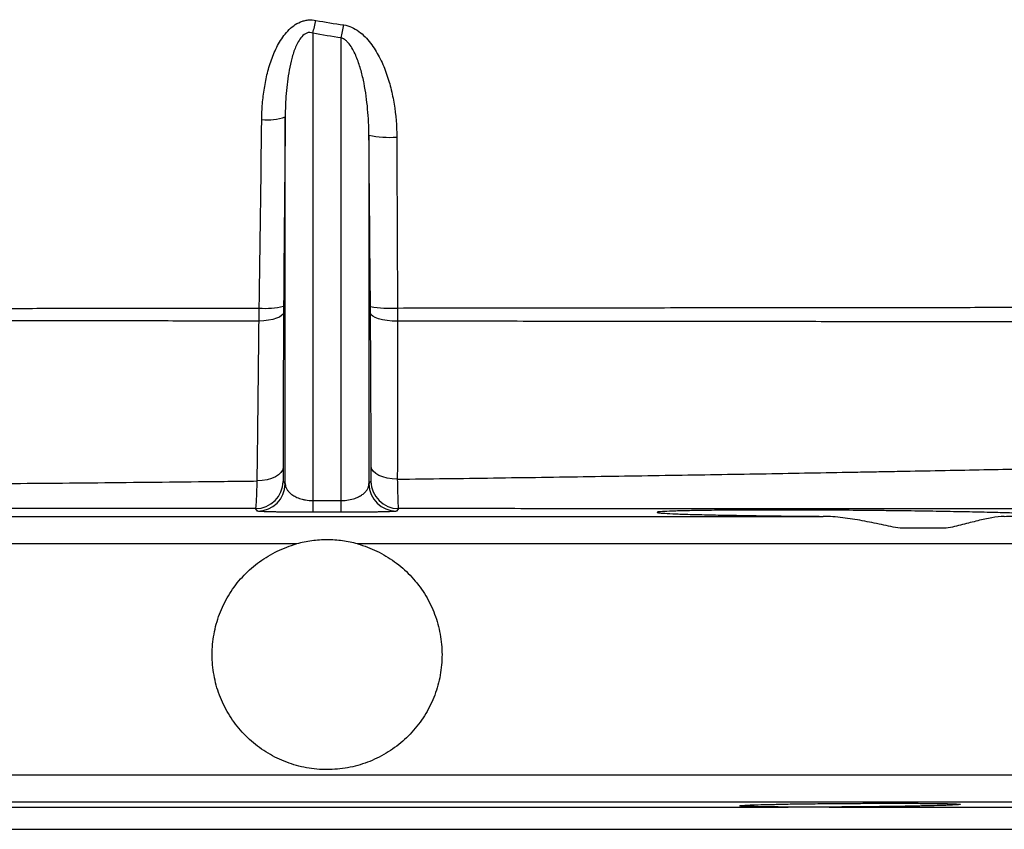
# Model space of a CAD drawing. Header units: millimetres. Extents: x 657 to 1271, y 1189 to 1929.
# Tile 3 of 15: x 923 to 1030, y 1189 to 1277. Entities that reach past the tile are written whole.
import ezdxf

# ---------------------------------------------------------------- set-up
doc = ezdxf.new("R2010")
doc.units = ezdxf.units.MM

msp = doc.modelspace()

# ---------------------------------------------------------------- linework, layer by layer
at = {"color": 7, "linetype": 'Continuous', "lineweight": 25}
for p, q in [((955.19, 1275.62), (955.19, 1224.76)), ((958.29, 1224.76), (958.29, 1275.1)), ((952.19, 1226.58), (952.19, 1266.5)), ((961.29, 1264.52), (961.29, 1226.58)), ((951.97, 1226.85), (952.19, 1226.58)), ((961.29, 1226.58), (961.51, 1226.85)), ((902.8, 1223.04), (1010.68, 1223.04)), ((1024.08, 1221.74), (1019.09, 1221.74)), ((906.59, 1191.41), (1006.89, 1191.41)), ((1011.35, 1191.41), (1082.27, 1191.41)), ((822.74, 1188.99), (956.74, 1188.99)), ((956.74, 1188.99), (1090.74, 1188.99))]:
    msp.add_line(p, q, dxfattribs=at)
at = {"color": 8, "linetype": 'Continuous', "lineweight": 25}
for p, q in [((953.43, 1220.04), (786.74, 1220.04)), ((1126.74, 1220.04), (960.06, 1220.04)), ((786.74, 1194.93), (1126.74, 1194.93)), ((1123.79, 1191.94), (789.69, 1191.94))]:
    msp.add_line(p, q, dxfattribs=at)
at = {"color": 7, "linetype": 'Continuous', "lineweight": 25, "flags": 128}
for points in [[(952.01, 1245.22), (951.95, 1245.05), (951.8, 1244.88), (951.55, 1244.73), (951.23, 1244.59), (950.83, 1244.47), (950.37, 1244.38), (949.87, 1244.32), (949.34, 1244.29)], [(964.4, 1244.27), (963.83, 1244.29), (963.29, 1244.34), (962.78, 1244.42), (962.34, 1244.53), (961.98, 1244.66), (961.7, 1244.82), (961.53, 1244.98), (961.47, 1245.15)], [(951.95, 1228.35), (951.89, 1228.08), (951.72, 1227.81), (951.47, 1227.57), (951.12, 1227.35), (950.7, 1227.17), (950.22, 1227.03), (949.69, 1226.93), (949.14, 1226.89)], [(964.38, 1227.08), (963.82, 1227.12), (963.29, 1227.2), (962.8, 1227.33), (962.38, 1227.5), (962.03, 1227.7), (961.76, 1227.94), (961.6, 1228.19), (961.53, 1228.45)], [(955.19, 1224.76), (955.19, 1224.49), (955.19, 1224.24), (955.19, 1224.02), (955.19, 1223.83), (955.19, 1223.69), (955.19, 1223.58), (955.19, 1223.51), (955.19, 1223.48)], [(958.29, 1223.48), (958.29, 1223.51), (958.29, 1223.58), (958.29, 1223.69), (958.29, 1223.83), (958.29, 1224.02), (958.29, 1224.24), (958.29, 1224.49), (958.29, 1224.76)], [(949.19, 1223.61), (949.11, 1223.71), (948.97, 1223.88)], [(964.51, 1223.88), (964.42, 1223.77), (964.29, 1223.61)]]:
    msp.add_lwpolyline(points, dxfattribs=at)
at = {"color": 7, "linetype": 'Continuous', "lineweight": 25}
for centre, radius, start, end in [((937.34, 1280.72), 18.56, 344.0431, 348.4682), ((934.13, 1280.19), 24.69, 348.1012, 351.4297), ((950.24, 1272.48), 6.29, 264.4993, 288.0793), ((963.49, 1274.53), 10.25, 257.6357, 274.663), ((950.02, 1253.63), 7.96, 265.2664, 284.4616), ((963.59, 1257.65), 11.97, 259.7781, 273.9058), ((948.97, 1226.88), 3, 270.0804, 359.4085), ((949.19, 1226.61), 3, 270.0712, 359.4085), ((964.29, 1226.61), 3, 180.5915, 269.9288), ((964.51, 1226.88), 3, 180.5915, 269.9197)]:
    msp.add_arc(centre, radius, start, end, dxfattribs=at)
for points, knots in [([(949.64, 1266.22), (949.64, 1266.79), (949.67, 1267.36), (949.76, 1268.49), (949.83, 1269.06), (950.01, 1270.18), (950.12, 1270.73), (950.39, 1271.83), (950.56, 1272.37), (950.96, 1273.44), (951.19, 1273.96), (951.61, 1274.71), (951.76, 1274.95), (952.09, 1275.41), (952.27, 1275.64), (952.67, 1276.06), (952.88, 1276.25), (953.34, 1276.59), (953.59, 1276.73), (953.99, 1276.9), (954.12, 1276.94), (954.4, 1277.01), (954.54, 1277.04), (954.97, 1277.08), (955.25, 1277.07), (955.53, 1277.01)], [0, 0, 0, 0, 0.125, 0.125, 0.25, 0.25, 0.375, 0.375, 0.5, 0.5, 0.625, 0.625, 0.6875, 0.6875, 0.75, 0.75, 0.8125, 0.8125, 0.875, 0.875, 0.90625, 0.90625, 0.9375, 0.9375, 1, 1, 1, 1]), ([(955.19, 1275.62), (955.09, 1275.66), (954.98, 1275.69), (954.75, 1275.69), (954.64, 1275.67), (954.32, 1275.55), (954.13, 1275.4), (953.84, 1275.06), (953.71, 1274.88), (953.5, 1274.5), (953.4, 1274.3), (953.15, 1273.7), (953.02, 1273.28), (952.79, 1272.45), (952.7, 1272.03), (952.47, 1270.76), (952.36, 1269.91), (952.23, 1268.21), (952.19, 1267.36), (952.19, 1266.5)], [0, 0, 0, 0, 0.03125, 0.03125, 0.0625, 0.0625, 0.125, 0.125, 0.1875, 0.1875, 0.25, 0.25, 0.375, 0.375, 0.5, 0.5, 0.75, 0.75, 1, 1, 1, 1]), ([(958.55, 1276.51), (958.85, 1276.47), (959.14, 1276.38), (959.68, 1276.14), (959.95, 1275.98), (960.43, 1275.63), (960.66, 1275.43), (961.08, 1275.01), (961.28, 1274.78), (961.83, 1274.07), (962.14, 1273.56), (962.7, 1272.49), (962.94, 1271.94), (963.35, 1270.81), (963.52, 1270.23), (963.82, 1269.07), (963.94, 1268.48), (964.22, 1266.71), (964.32, 1265.52), (964.32, 1264.32)], [0, 0, 0, 0, 0.0625, 0.0625, 0.125, 0.125, 0.1875, 0.1875, 0.25, 0.25, 0.375, 0.375, 0.5, 0.5, 0.625, 0.625, 0.75, 0.75, 1, 1, 1, 1]), ([(961.29, 1264.52), (961.29, 1265.47), (961.24, 1266.41), (961.07, 1268.29), (960.94, 1269.23), (960.67, 1270.63), (960.56, 1271.09), (960.31, 1272), (960.16, 1272.45), (959.9, 1273.11), (959.81, 1273.32), (959.6, 1273.75), (959.48, 1273.96), (959.22, 1274.35), (959.08, 1274.54), (958.82, 1274.8), (958.73, 1274.87), (958.52, 1275.01), (958.41, 1275.06), (958.29, 1275.1)], [0, 0, 0, 0, 0.25, 0.25, 0.5, 0.5, 0.625, 0.625, 0.75, 0.75, 0.8125, 0.8125, 0.875, 0.875, 0.9375, 0.9375, 0.96875, 0.96875, 1, 1, 1, 1]), ([(888.58, 1245.68), (888.84, 1245.67), (889.1, 1245.66), (889.63, 1245.66), (890.42, 1245.66), (891.22, 1245.66), (892.83, 1245.66), (893.92, 1245.66), (897.26, 1245.66), (899.55, 1245.66), (903.1, 1245.66), (904.3, 1245.66), (906.73, 1245.66), (907.95, 1245.66), (911.68, 1245.66), (914.22, 1245.66), (919.41, 1245.67), (922.03, 1245.67), (927.34, 1245.68), (930.02, 1245.68), (935.45, 1245.68), (938.19, 1245.69), (943.74, 1245.69), (946.54, 1245.7), (949.37, 1245.7)], [0, 0, 0, 0, 0.015625, 0.015625, 0.03125, 0.0625, 0.0625, 0.125, 0.125, 0.25, 0.25, 0.3125, 0.3125, 0.375, 0.375, 0.5, 0.5, 0.625, 0.625, 0.75, 0.75, 0.875, 0.875, 1, 1, 1, 1]), ([(964.4, 1245.71), (967.88, 1245.72), (971.35, 1245.72), (978.27, 1245.73), (981.72, 1245.73), (986.87, 1245.74), (988.59, 1245.74), (991.99, 1245.74), (993.67, 1245.75), (998.66, 1245.75), (1001.92, 1245.75), (1008.31, 1245.76), (1011.44, 1245.77), (1016.03, 1245.77), (1017.54, 1245.77), (1020.53, 1245.78), (1022.02, 1245.78), (1026.37, 1245.78), (1029.15, 1245.79), (1034.49, 1245.8), (1037.05, 1245.8), (1039.5, 1245.81)], [0, 0, 0, 0, 0.125, 0.125, 0.25, 0.25, 0.3125, 0.3125, 0.375, 0.375, 0.5, 0.5, 0.625, 0.625, 0.6875, 0.6875, 0.75, 0.75, 0.875, 0.875, 1, 1, 1, 1]), ([(952.01, 1245.22), (951.99, 1242.29), (951.98, 1239.41), (951.96, 1233.78), (951.95, 1231.04), (951.95, 1228.35)], [0, 0, 0, 0, 0.5, 0.5, 1, 1, 1, 1]), ([(961.53, 1228.45), (961.53, 1231.12), (961.52, 1233.85), (961.5, 1239.44), (961.48, 1242.27), (961.47, 1245.15)], [0, 0, 0, 0, 0.5, 0.5, 1, 1, 1, 1]), ([(949.34, 1244.29), (946.53, 1244.29), (943.76, 1244.29), (938.26, 1244.3), (935.54, 1244.3), (930.15, 1244.3), (927.49, 1244.31), (922.22, 1244.31), (919.62, 1244.31), (915.75, 1244.31), (914.48, 1244.32), (911.95, 1244.32), (910.7, 1244.32), (908.23, 1244.32), (907.01, 1244.32), (904.6, 1244.32), (903.4, 1244.32), (899.87, 1244.32), (897.58, 1244.32), (893.14, 1244.32), (890.99, 1244.32), (888.91, 1244.32)], [0, 0, 0, 0, 0.125, 0.125, 0.25, 0.25, 0.375, 0.375, 0.5, 0.5, 0.5625, 0.5625, 0.625, 0.625, 0.6875, 0.6875, 0.75, 0.75, 0.875, 0.875, 1, 1, 1, 1]), ([(949.14, 1226.89), (949.18, 1229.66), (949.21, 1232.49), (949.28, 1238.3), (949.31, 1241.27), (949.34, 1244.29)], [0, 0, 0, 0, 0.5, 0.5, 1, 1, 1, 1]), ([(964.4, 1244.27), (964.41, 1241.31), (964.41, 1238.39), (964.4, 1232.64), (964.39, 1229.83), (964.38, 1227.08)], [0, 0, 0, 0, 0.5, 0.5, 1, 1, 1, 1]), ([(1039.52, 1244.18), (1037.07, 1244.18), (1034.52, 1244.19), (1029.18, 1244.2), (1026.4, 1244.2), (1022.05, 1244.21), (1020.57, 1244.21), (1017.57, 1244.22), (1016.06, 1244.22), (1011.47, 1244.22), (1008.34, 1244.23), (1001.95, 1244.23), (998.69, 1244.24), (993.69, 1244.24), (992.01, 1244.25), (988.61, 1244.25), (986.9, 1244.25), (981.74, 1244.25), (978.29, 1244.26), (971.36, 1244.27), (967.89, 1244.27), (964.4, 1244.27)], [0, 0, 0, 0, 0.125, 0.125, 0.25, 0.25, 0.3125, 0.3125, 0.375, 0.375, 0.5, 0.5, 0.625, 0.625, 0.6875, 0.6875, 0.75, 0.75, 0.875, 0.875, 1, 1, 1, 1]), ([(951.95, 1228.35), (951.95, 1228.13), (951.95, 1227.92), (951.95, 1227.56), (951.95, 1227.4), (951.95, 1227.2), (951.95, 1227.14), (951.96, 1227.04), (951.96, 1227), (951.96, 1226.89), (951.97, 1226.85), (951.97, 1226.85)], [0, 0, 0, 0, 0.25, 0.25, 0.5, 0.5, 0.625, 0.625, 0.75, 0.75, 1, 1, 1, 1]), ([(961.51, 1226.85), (961.52, 1226.85), (961.52, 1226.89), (961.53, 1227.04), (961.53, 1227.15), (961.53, 1227.36), (961.53, 1227.44), (961.53, 1227.61), (961.53, 1227.7), (961.53, 1227.99), (961.53, 1228.21), (961.53, 1228.45)], [0, 0, 0, 0, 0.25, 0.25, 0.5, 0.5, 0.625, 0.625, 0.75, 0.75, 1, 1, 1, 1]), ([(964.38, 1227.08), (967.88, 1227.13), (971.37, 1227.17), (976.59, 1227.25), (978.33, 1227.27), (981.8, 1227.32), (983.54, 1227.35), (988.69, 1227.43), (992.06, 1227.48), (998.67, 1227.59), (1001.92, 1227.64), (1008.29, 1227.75), (1011.42, 1227.81), (1015.25, 1227.88), (1016.01, 1227.89), (1017.53, 1227.92), (1018.28, 1227.93), (1020.52, 1227.98), (1021.99, 1228), (1026.31, 1228.09), (1029.08, 1228.14), (1034.41, 1228.25), (1036.97, 1228.3), (1039.42, 1228.36)], [0, 0, 0, 0, 0.125, 0.125, 0.1875, 0.1875, 0.25, 0.25, 0.375, 0.375, 0.5, 0.5, 0.625, 0.625, 0.65625, 0.65625, 0.6875, 0.6875, 0.75, 0.75, 0.875, 0.875, 1, 1, 1, 1]), ([(900.73, 1226.44), (902.59, 1226.46), (904.48, 1226.47), (908.32, 1226.5), (910.26, 1226.51), (916.12, 1226.56), (920.1, 1226.6), (928.18, 1226.67), (932.29, 1226.71), (938.55, 1226.77), (940.65, 1226.8), (943.83, 1226.83), (944.9, 1226.84), (947.02, 1226.87), (948.08, 1226.88), (949.14, 1226.89)], [0, 0, 0, 0, 0.125, 0.125, 0.25, 0.25, 0.5, 0.5, 0.75, 0.75, 0.875, 0.875, 0.9375, 0.9375, 1, 1, 1, 1]), ([(948.97, 1223.88), (948.99, 1223.89), (949, 1223.96), (949.03, 1224.17), (949.04, 1224.26), (949.05, 1224.47), (949.06, 1224.58), (949.07, 1224.84), (949.08, 1224.99), (949.1, 1225.31), (949.1, 1225.48), (949.12, 1226.03), (949.13, 1226.44), (949.14, 1226.89)], [0, 0, 0, 0, 0.25, 0.25, 0.375, 0.375, 0.5, 0.5, 0.625, 0.625, 0.75, 0.75, 1, 1, 1, 1]), ([(952.19, 1226.58), (952.2, 1226.39), (952.25, 1226.2), (952.4, 1225.92), (952.47, 1225.82), (952.63, 1225.64), (952.72, 1225.55), (952.94, 1225.38), (953.07, 1225.3), (953.37, 1225.14), (953.54, 1225.06), (953.83, 1224.96), (953.93, 1224.93), (954.15, 1224.87), (954.27, 1224.85), (954.64, 1224.79), (954.91, 1224.76), (955.19, 1224.76)], [0, 0, 0, 0, 0.25, 0.25, 0.375, 0.375, 0.5, 0.5, 0.625, 0.625, 0.75, 0.75, 0.8125, 0.8125, 0.875, 0.875, 1, 1, 1, 1]), ([(958.29, 1224.76), (958.57, 1224.76), (958.84, 1224.79), (959.33, 1224.87), (959.56, 1224.93), (959.95, 1225.06), (960.12, 1225.14), (960.41, 1225.3), (960.54, 1225.38), (960.76, 1225.55), (960.86, 1225.64), (961.02, 1225.82), (961.08, 1225.92), (961.24, 1226.2), (961.29, 1226.39), (961.29, 1226.58)], [0, 0, 0, 0, 0.125, 0.125, 0.25, 0.25, 0.375, 0.375, 0.5, 0.5, 0.625, 0.625, 0.75, 0.75, 1, 1, 1, 1]), ([(964.38, 1227.08), (964.39, 1226.6), (964.4, 1226.17), (964.41, 1225.58), (964.42, 1225.4), (964.43, 1225.06), (964.43, 1224.91), (964.45, 1224.49), (964.46, 1224.27), (964.48, 1224.04), (964.49, 1223.99), (964.5, 1223.91), (964.5, 1223.88), (964.51, 1223.88)], [0, 0, 0, 0, 0.25, 0.25, 0.375, 0.375, 0.5, 0.5, 0.75, 0.75, 0.875, 0.875, 1, 1, 1, 1]), ([(948.97, 1223.88), (947.86, 1223.88), (946.75, 1223.88), (944.53, 1223.88), (943.42, 1223.88), (940.09, 1223.88), (937.89, 1223.88), (931.34, 1223.88), (927.04, 1223.88), (918.59, 1223.88), (914.44, 1223.88), (908.31, 1223.88), (906.28, 1223.88), (902.27, 1223.89), (900.3, 1223.89), (898.35, 1223.89)], [0, 0, 0, 0, 0.0625, 0.0625, 0.125, 0.125, 0.25, 0.25, 0.5, 0.5, 0.75, 0.75, 0.875, 0.875, 1, 1, 1, 1]), ([(955.19, 1223.48), (954.75, 1223.48), (954.31, 1223.48), (953.47, 1223.49), (953.08, 1223.49), (952.51, 1223.5), (952.32, 1223.5), (951.97, 1223.5), (951.8, 1223.5), (951.48, 1223.51), (951.33, 1223.51), (951.04, 1223.52), (950.9, 1223.52), (950.51, 1223.53), (950.28, 1223.54), (949.9, 1223.55), (949.73, 1223.56), (949.34, 1223.58), (949.21, 1223.59), (949.19, 1223.61)], [0, 0, 0, 0, 0.125, 0.125, 0.25, 0.25, 0.3125, 0.3125, 0.375, 0.375, 0.4375, 0.4375, 0.5, 0.5, 0.625, 0.625, 0.75, 0.75, 1, 1, 1, 1]), ([(964.29, 1223.61), (964.28, 1223.59), (964.14, 1223.58), (963.75, 1223.56), (963.59, 1223.55), (963.2, 1223.54), (962.98, 1223.53), (962.59, 1223.52), (962.45, 1223.52), (962.16, 1223.51), (962, 1223.51), (961.68, 1223.5), (961.52, 1223.5), (961.16, 1223.5), (960.98, 1223.5), (960.41, 1223.49), (960.01, 1223.49), (959.17, 1223.48), (958.73, 1223.48), (958.29, 1223.48)], [0, 0, 0, 0, 0.25, 0.25, 0.375, 0.375, 0.5, 0.5, 0.5625, 0.5625, 0.625, 0.625, 0.6875, 0.6875, 0.75, 0.75, 0.875, 0.875, 1, 1, 1, 1]), ([(1041.48, 1223.86), (1038.92, 1223.86), (1036.26, 1223.86), (1030.72, 1223.86), (1027.85, 1223.86), (1024.13, 1223.86), (1023.38, 1223.86), (1021.86, 1223.87), (1021.09, 1223.87), (1018.78, 1223.87), (1017.23, 1223.87), (1012.51, 1223.87), (1009.31, 1223.87), (1002.78, 1223.87), (999.46, 1223.87), (992.7, 1223.87), (989.25, 1223.87), (984, 1223.87), (982.23, 1223.87), (978.7, 1223.87), (976.93, 1223.88), (971.61, 1223.88), (968.07, 1223.88), (964.51, 1223.88)], [0, 0, 0, 0, 0.125, 0.125, 0.25, 0.25, 0.28125, 0.28125, 0.3125, 0.3125, 0.375, 0.375, 0.5, 0.5, 0.625, 0.625, 0.75, 0.75, 0.8125, 0.8125, 0.875, 0.875, 1, 1, 1, 1]), ([(1030.4, 1223.04), (1031.09, 1223.05), (1031.7, 1223.06), (1032.49, 1223.07), (1032.73, 1223.08), (1033.18, 1223.09), (1033.38, 1223.1), (1033.92, 1223.12), (1034.19, 1223.14), (1034.54, 1223.17), (1034.63, 1223.18), (1034.61, 1223.22), (1034.51, 1223.24), (1034.12, 1223.27), (1033.84, 1223.29), (1033.28, 1223.32), (1033.07, 1223.33), (1032.61, 1223.35), (1032.36, 1223.36), (1031.55, 1223.39), (1030.93, 1223.41), (1029.87, 1223.44), (1029.5, 1223.45), (1028.73, 1223.47), (1028.33, 1223.48), (1027.08, 1223.51), (1026.19, 1223.53), (1024.76, 1223.55), (1024.26, 1223.56), (1023.26, 1223.58), (1022.75, 1223.59), (1021.2, 1223.61), (1020.13, 1223.63), (1018.47, 1223.65), (1017.9, 1223.65), (1016.78, 1223.67), (1016.21, 1223.67), (1014.52, 1223.69), (1013.38, 1223.7), (1011.67, 1223.71), (1011.09, 1223.71), (1009.96, 1223.72), (1009.4, 1223.72), (1007.74, 1223.72), (1006.66, 1223.73), (1005.07, 1223.73), (1004.55, 1223.73), (1003.53, 1223.72), (1003.03, 1223.72), (1001.58, 1223.72), (1000.66, 1223.71), (999.38, 1223.7), (998.96, 1223.7), (998.16, 1223.69), (997.78, 1223.68), (996.69, 1223.67), (996.04, 1223.65), (995.18, 1223.63), (994.91, 1223.63), (994.42, 1223.61), (994.19, 1223.6), (993.58, 1223.58), (993.27, 1223.56), (992.93, 1223.54), (992.84, 1223.53), (992.7, 1223.51), (992.65, 1223.5), (992.59, 1223.47), (992.64, 1223.45), (992.85, 1223.42), (992.95, 1223.41), (993.18, 1223.39), (993.32, 1223.38), (993.81, 1223.35), (994.22, 1223.33), (994.97, 1223.3), (995.24, 1223.29), (995.82, 1223.27), (996.13, 1223.26), (997.12, 1223.24), (997.86, 1223.22), (999.48, 1223.18), (1000.34, 1223.17), (1002.18, 1223.14), (1003.15, 1223.12), (1004.69, 1223.1), (1005.21, 1223.09), (1006.27, 1223.08), (1006.81, 1223.07), (1008.43, 1223.06), (1009.54, 1223.05), (1010.68, 1223.04)], [0, 0, 0, 0, 0.03125, 0.03125, 0.046875, 0.046875, 0.0625, 0.0625, 0.09375, 0.09375, 0.125, 0.125, 0.15625, 0.15625, 0.1875, 0.1875, 0.203125, 0.203125, 0.21875, 0.21875, 0.25, 0.25, 0.265625, 0.265625, 0.28125, 0.28125, 0.3125, 0.3125, 0.328125, 0.328125, 0.34375, 0.34375, 0.375, 0.375, 0.390625, 0.390625, 0.40625, 0.40625, 0.4375, 0.4375, 0.453125, 0.453125, 0.46875, 0.46875, 0.5, 0.5, 0.515625, 0.515625, 0.53125, 0.53125, 0.5625, 0.5625, 0.578125, 0.578125, 0.59375, 0.59375, 0.625, 0.625, 0.640625, 0.640625, 0.65625, 0.65625, 0.6875, 0.6875, 0.703125, 0.703125, 0.71875, 0.71875, 0.75, 0.75, 0.765625, 0.765625, 0.78125, 0.78125, 0.8125, 0.8125, 0.828125, 0.828125, 0.84375, 0.84375, 0.875, 0.875, 0.90625, 0.90625, 0.9375, 0.9375, 0.953125, 0.953125, 0.96875, 0.96875, 1, 1, 1, 1]), ([(1019.09, 1221.74), (1018.41, 1221.85), (1017.72, 1222), (1016.34, 1222.28), (1015.65, 1222.43), (1014.25, 1222.69), (1013.54, 1222.8), (1012.11, 1222.98), (1011.39, 1223.03), (1010.68, 1223.04)], [0, 0, 0, 0, 0.25, 0.25, 0.5, 0.5, 0.75, 0.75, 1, 1, 1, 1]), ([(1030.4, 1223.04), (1029.97, 1223.03), (1029.51, 1222.98), (1028.55, 1222.8), (1028.04, 1222.69), (1026.98, 1222.43), (1026.43, 1222.28), (1025.29, 1222), (1024.7, 1221.85), (1024.08, 1221.74)], [0, 0, 0, 0, 0.25, 0.25, 0.5, 0.5, 0.75, 0.75, 1, 1, 1, 1]), ([(960.06, 1220.04), (960.79, 1219.84), (961.49, 1219.58), (962.49, 1219.09), (962.82, 1218.92), (963.46, 1218.53), (963.78, 1218.32), (964.69, 1217.66), (965.26, 1217.17), (966.03, 1216.36), (966.27, 1216.08), (966.74, 1215.5), (966.97, 1215.19), (967.59, 1214.25), (967.94, 1213.59), (968.38, 1212.57), (968.51, 1212.22), (968.74, 1211.5), (968.84, 1211.14), (969.09, 1210.04), (969.2, 1209.3), (969.26, 1207.81), (969.23, 1207.05), (969.03, 1205.57), (968.86, 1204.84), (968.52, 1203.77), (968.38, 1203.42), (968.09, 1202.73), (967.93, 1202.39), (967.4, 1201.41), (966.99, 1200.78), (966.28, 1199.9), (966.03, 1199.62), (965.52, 1199.08), (965.25, 1198.82), (964.4, 1198.08), (963.8, 1197.64), (962.83, 1197.07), (962.5, 1196.89), (961.83, 1196.56), (961.48, 1196.41), (960.44, 1196.02), (959.72, 1195.82), (958.23, 1195.55), (957.49, 1195.49), (956.37, 1195.49), (956, 1195.5), (955.25, 1195.57), (954.88, 1195.62), (953.76, 1195.82), (953.04, 1196.02), (952, 1196.42), (951.66, 1196.56), (950.98, 1196.89), (950.65, 1197.07), (949.68, 1197.65), (949.08, 1198.08), (948.24, 1198.82), (947.97, 1199.08), (947.45, 1199.62), (947.2, 1199.91), (946.5, 1200.79), (946.09, 1201.41), (945.38, 1202.72), (945.08, 1203.42), (944.62, 1204.84), (944.46, 1205.57), (944.3, 1206.68), (944.27, 1207.06), (944.24, 1207.81), (944.24, 1208.19), (944.29, 1209.31), (944.39, 1210.04), (944.64, 1211.14), (944.74, 1211.51), (944.97, 1212.22), (945.11, 1212.57), (945.55, 1213.6), (945.9, 1214.25), (946.52, 1215.19), (946.75, 1215.5), (947.21, 1216.09), (947.46, 1216.37), (948.23, 1217.17), (948.79, 1217.66), (950.01, 1218.55), (950.66, 1218.93), (952, 1219.58), (952.7, 1219.84), (953.43, 1220.04)], [0, 0, 0, 0, 0.03125, 0.03125, 0.046875, 0.046875, 0.0625, 0.0625, 0.09375, 0.09375, 0.109375, 0.109375, 0.125, 0.125, 0.15625, 0.15625, 0.171875, 0.171875, 0.1875, 0.1875, 0.21875, 0.21875, 0.25, 0.25, 0.28125, 0.28125, 0.296875, 0.296875, 0.3125, 0.3125, 0.34375, 0.34375, 0.359375, 0.359375, 0.375, 0.375, 0.40625, 0.40625, 0.421875, 0.421875, 0.4375, 0.4375, 0.46875, 0.46875, 0.5, 0.5, 0.515625, 0.515625, 0.53125, 0.53125, 0.5625, 0.5625, 0.578125, 0.578125, 0.59375, 0.59375, 0.625, 0.625, 0.640625, 0.640625, 0.65625, 0.65625, 0.6875, 0.6875, 0.71875, 0.71875, 0.75, 0.75, 0.765625, 0.765625, 0.78125, 0.78125, 0.8125, 0.8125, 0.828125, 0.828125, 0.84375, 0.84375, 0.875, 0.875, 0.890625, 0.890625, 0.90625, 0.90625, 0.9375, 0.9375, 0.96875, 0.96875, 1, 1, 1, 1]), ([(960.06, 1220.04), (959.52, 1220.19), (958.97, 1220.3), (957.87, 1220.45), (957.31, 1220.49), (956.2, 1220.49), (955.63, 1220.45), (954.52, 1220.3), (953.97, 1220.19), (953.43, 1220.04)], [0, 0, 0, 0, 0.25, 0.25, 0.5, 0.5, 0.75, 0.75, 1, 1, 1, 1]), ([(1006.89, 1191.41), (1006.28, 1191.41), (1005.71, 1191.42), (1004.93, 1191.42), (1004.68, 1191.43), (1004.21, 1191.43), (1003.98, 1191.44), (1003.35, 1191.45), (1002.99, 1191.46), (1002.53, 1191.47), (1002.4, 1191.47), (1002.16, 1191.48), (1002.05, 1191.49), (1001.79, 1191.51), (1001.68, 1191.52), (1001.6, 1191.54), (1001.62, 1191.55), (1001.81, 1191.58), (1001.97, 1191.59), (1002.3, 1191.61), (1002.43, 1191.62), (1002.72, 1191.63), (1002.88, 1191.64), (1003.4, 1191.66), (1003.8, 1191.67), (1004.5, 1191.69), (1004.74, 1191.69), (1005.25, 1191.7), (1005.52, 1191.71), (1006.35, 1191.73), (1006.95, 1191.74), (1008.23, 1191.76), (1008.9, 1191.76), (1009.93, 1191.78), (1010.28, 1191.78), (1010.99, 1191.79), (1011.36, 1191.79), (1012.45, 1191.8), (1013.18, 1191.81), (1014.28, 1191.81), (1014.65, 1191.81), (1015.38, 1191.82), (1015.75, 1191.82), (1016.82, 1191.82), (1017.52, 1191.82), (1018.88, 1191.82), (1019.54, 1191.82), (1020.77, 1191.82), (1021.34, 1191.81), (1022.14, 1191.81), (1022.4, 1191.81), (1022.89, 1191.8), (1023.12, 1191.8), (1023.76, 1191.79), (1024.14, 1191.78), (1024.61, 1191.77), (1024.76, 1191.76), (1025.01, 1191.76), (1025.12, 1191.75), (1025.4, 1191.74), (1025.53, 1191.73), (1025.64, 1191.7), (1025.63, 1191.69), (1025.51, 1191.67), (1025.46, 1191.67), (1025.31, 1191.66), (1025.22, 1191.65), (1024.9, 1191.63), (1024.63, 1191.62), (1024.13, 1191.6), (1023.95, 1191.59), (1023.55, 1191.58), (1023.34, 1191.57), (1022.66, 1191.55), (1022.16, 1191.54), (1021.07, 1191.52), (1020.47, 1191.51), (1019.22, 1191.48), (1018.56, 1191.47), (1017.53, 1191.46), (1017.17, 1191.46), (1016.46, 1191.45), (1016.1, 1191.44), (1015.02, 1191.43), (1014.29, 1191.43), (1013.19, 1191.42), (1012.82, 1191.42), (1012.08, 1191.41), (1011.71, 1191.41), (1011.35, 1191.41)], [0, 0, 0, 0, 0.03125, 0.03125, 0.046875, 0.046875, 0.0625, 0.0625, 0.09375, 0.09375, 0.109375, 0.109375, 0.125, 0.125, 0.15625, 0.15625, 0.1875, 0.1875, 0.21875, 0.21875, 0.234375, 0.234375, 0.25, 0.25, 0.28125, 0.28125, 0.296875, 0.296875, 0.3125, 0.3125, 0.34375, 0.34375, 0.375, 0.375, 0.390625, 0.390625, 0.40625, 0.40625, 0.4375, 0.4375, 0.453125, 0.453125, 0.46875, 0.46875, 0.5, 0.5, 0.53125, 0.53125, 0.5625, 0.5625, 0.578125, 0.578125, 0.59375, 0.59375, 0.625, 0.625, 0.640625, 0.640625, 0.65625, 0.65625, 0.6875, 0.6875, 0.71875, 0.71875, 0.734375, 0.734375, 0.75, 0.75, 0.78125, 0.78125, 0.796875, 0.796875, 0.8125, 0.8125, 0.84375, 0.84375, 0.875, 0.875, 0.90625, 0.90625, 0.921875, 0.921875, 0.9375, 0.9375, 0.96875, 0.96875, 0.984375, 0.984375, 1, 1, 1, 1]), ([(1011.35, 1191.41), (1010.55, 1191.41), (1009.78, 1191.39), (1008.66, 1191.39), (1008.29, 1191.39), (1007.58, 1191.4), (1007.23, 1191.41), (1006.89, 1191.41)], [0, 0, 0, 0, 0.5, 0.5, 0.75, 0.75, 1, 1, 1, 1])]:
    msp.add_open_spline(points, degree=3, knots=knots, dxfattribs=at)
for points in [[(955.53, 1277.01), (956.53, 1276.82), (957.54, 1276.65), (958.55, 1276.51)], [(958.29, 1275.1), (957.25, 1275.25), (956.22, 1275.42), (955.19, 1275.62)], [(949.37, 1245.7), (949.46, 1252.55), (949.55, 1259.39), (949.64, 1266.22)], [(952.19, 1266.5), (952.13, 1259.65), (952.07, 1252.79), (952.01, 1245.92)], [(961.46, 1245.87), (961.4, 1252.09), (961.35, 1258.31), (961.29, 1264.52)], [(964.32, 1264.32), (964.35, 1258.12), (964.37, 1251.92), (964.4, 1245.71)], [(949.34, 1244.29), (949.35, 1244.75), (949.36, 1245.22), (949.37, 1245.7)], [(952.01, 1245.92), (952.01, 1245.68), (952.01, 1245.45), (952.01, 1245.22)], [(961.47, 1245.15), (961.47, 1245.39), (961.46, 1245.63), (961.46, 1245.87)], [(964.4, 1245.71), (964.4, 1245.22), (964.4, 1244.74), (964.4, 1244.27)], [(955.19, 1224.76), (956.22, 1224.76), (957.26, 1224.76), (958.29, 1224.76)], [(958.29, 1223.48), (957.26, 1223.48), (956.23, 1223.48), (955.19, 1223.48)]]:
    msp.add_open_spline(points, degree=3, dxfattribs=at)

doc.saveas('drawing.dxf')
